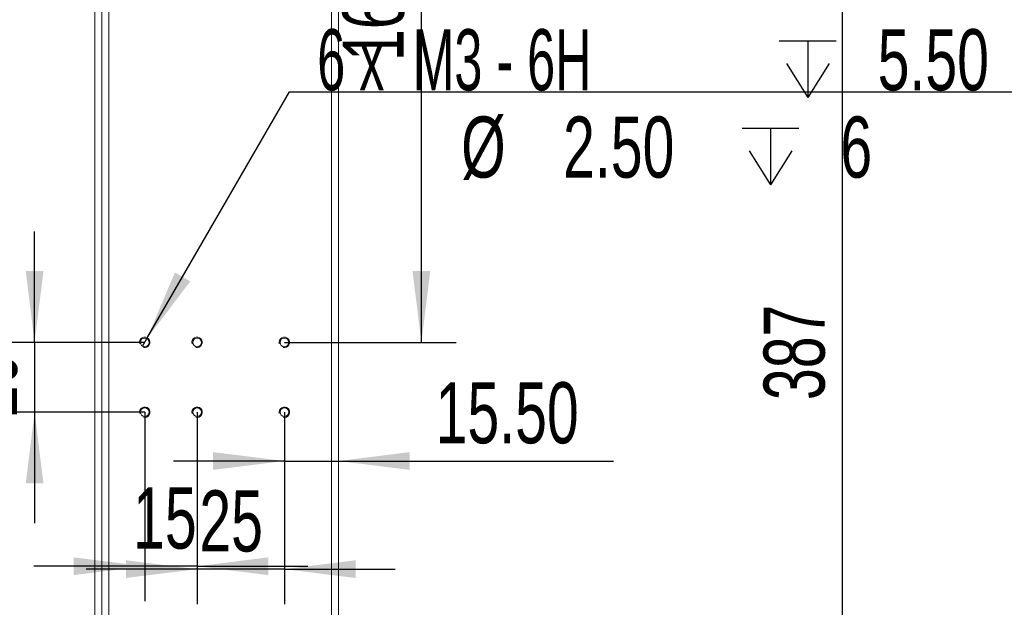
# Model space of a CAD drawing. Header units: millimetres. Extents: x 0 to 658, y -2 to 210.
# Tile 4 of 25: x 29 to 86, y 118 to 152. Entities that reach past the tile are written whole.
import ezdxf

# ---------------------------------------------------------------- set-up
doc = ezdxf.new("R2010")
doc.units = ezdxf.units.MM
doc.layers.add('图框', color=7, linetype='Continuous')
doc.styles.add('SLDTEXTSTYLE0', font='TXT', dxfattribs={"width": 0.7})
doc.styles.add('SLDTEXTSTYLE5', font='TXT', dxfattribs={"width": 0.616667})
doc.dimstyles.new('SLDDIMSTYLE0', dxfattribs={"dimtxt": 3.5, "dimasz": 4.08, "dimexe": 0, "dimexo": 0.0625, "dimgap": 0.875, "dimtad": 2, "dimlfac": 5, "dimrnd": 1e-09, "dimzin": 12, "dimdsep": 46, "dimtxsty": 'SLDTEXTSTYLE0', "dimsah": 1, "dimcen": 0.09, "dimadec": 0, "dimazin": 3, "dimtfac": 1, "dimtofl": 0, "dimtmove": 0, "dimatfit": 3, "dimfxl": 0, "dimfrac": 2, "dimtolj": 1, "dimtzin": 12, "dimarcsym": 0})
doc.dimstyles.new('SLDDIMSTYLE1', dxfattribs={"dimtxt": 3.5, "dimasz": 4.08, "dimexe": 0, "dimexo": 0.0625, "dimgap": 0.875, "dimtad": 0, "dimtih": 1, "dimtoh": 1, "dimdec": 6, "dimlfac": 5, "dimrnd": 1e-09, "dimzin": 12, "dimdsep": 46, "dimtxsty": 'SLDTEXTSTYLE0', "dimblk1": 'NONE', "dimsah": 1, "dimcen": 0, "dimadec": 0, "dimazin": 3, "dimtfac": 1, "dimtmove": 0, "dimatfit": 3, "dimldrblk": 'NONE', "dimfxl": 0, "dimfrac": 2, "dimtolj": 1, "dimtzin": 12, "dimarcsym": 0})
doc.dimstyles.new('SLDDIMSTYLE2', dxfattribs={"dimtxt": 3.5, "dimasz": 4.08, "dimexe": 0, "dimexo": 0.0625, "dimgap": 0.875, "dimtad": 2, "dimlfac": 5, "dimrnd": 1e-09, "dimzin": 12, "dimdsep": 46, "dimtxsty": 'SLDTEXTSTYLE0', "dimsah": 1, "dimcen": 0.09, "dimadec": 0, "dimazin": 3, "dimtfac": 1, "dimtmove": 0, "dimatfit": 0, "dimfxl": 0, "dimfrac": 2, "dimtolj": 1, "dimtzin": 12, "dimarcsym": 0})
doc.dimstyles.new('SLDDIMSTYLE3', dxfattribs={"dimtxt": 3.5, "dimasz": 4.08, "dimexe": 0, "dimexo": 0.0625, "dimgap": 0.875, "dimtad": 2, "dimlfac": 5, "dimrnd": 1e-09, "dimzin": 4, "dimdsep": 46, "dimtxsty": 'SLDTEXTSTYLE0', "dimsah": 1, "dimcen": 0.09, "dimadec": 0, "dimazin": 1, "dimtfac": 1, "dimtmove": 0, "dimatfit": 0, "dimfxl": 0, "dimfrac": 2, "dimtolj": 1, "dimtzin": 12, "dimarcsym": 0})
doc.dimstyles.new('SLDDIMSTYLE7', dxfattribs={"dimtxt": 3.5, "dimasz": 4.08, "dimexe": 0, "dimexo": 0.0625, "dimgap": 0.875, "dimtad": 2, "dimlfac": 5, "dimrnd": 1e-09, "dimzin": 4, "dimdsep": 46, "dimtxsty": 'SLDTEXTSTYLE0', "dimsah": 1, "dimcen": 0.09, "dimadec": 0, "dimazin": 1, "dimtfac": 1, "dimtofl": 0, "dimtmove": 0, "dimatfit": 3, "dimfxl": 0, "dimfrac": 2, "dimtolj": 1, "dimtzin": 12, "dimarcsym": 0})

# ---------------------------------------------------------------- blocks, each defined once
blk = doc.blocks.new('_D')
at = {"layer": '图框'}
for p, q in [((86.567, 170.025), (74.567, 170.025)), ((76.567, 170.025), (76.567, 92.625)), ((86.567, 92.625), (74.567, 92.625))]:
    blk.add_line(p, q, dxfattribs=at)
for points in [[(76.567, 170.025), (76.059, 165.945), (77.075, 165.945)], [(76.567, 92.625), (77.075, 96.705), (76.059, 96.705)]]:
    blk.add_solid(points, dxfattribs=at)
at = {"layer": '图框', "insert": (72.055, 130.02), "char_height": 3.5, "attachment_point": 1, "rotation": 90, "style": 'SLDTEXTSTYLE0'}
blk.add_mtext('387', dxfattribs=at)
blk = doc.blocks.new('SW_SYMBOL_HOLE_DEPTH')
at = {"layer": '图框', "color": 0}
for p, q in [((0, 875), (800, 875)), ((400, 875), (400, 75)), ((100, 555), (400, 75)), ((700, 555), (400, 75))]:
    blk.add_line(p, q, dxfattribs=at)
blk = doc.blocks.new('_D_20')
at = {"layer": '图框'}
for p, q in [((36.722, 133.542), (44.893, 147.675)), ((44.893, 147.675), (86.809, 147.675)), ((36.472, 133.109), (36.722, 133.542))]:
    blk.add_line(p, q, dxfattribs=at)
blk.add_solid([(36.722, 133.542), (39.204, 136.82), (38.324, 137.328)], dxfattribs=at)
at = {"layer": '图框', "xscale": 0.004072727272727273, "yscale": 0.004072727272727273, "zscale": 0.004072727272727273}
for p in [(72.958, 147.034), (70.82, 142.034)]:
    blk.add_blockref('SW_SYMBOL_HOLE_DEPTH', p, dxfattribs=at)
at = {"layer": '图框', "char_height": 3.5, "attachment_point": 1}
for s, insert, style in [('6 x  M3 - 6H', (46.48, 151.259), 'SLDTEXTSTYLE5'), ('5.50', (78.593, 151.259), 'SLDTEXTSTYLE0'), ('%%c', (54.729, 146.259), 'SLDTEXTSTYLE0'), ('2.50', (60.568, 146.259), 'SLDTEXTSTYLE0'), ('6', (76.455, 146.259), 'SLDTEXTSTYLE0')]:
    blk.add_mtext(s, dxfattribs=dict(at, insert=insert, style=style))
blk = doc.blocks.new('_NONE')
blk = doc.blocks.new('_D_21')
at = {"layer": '图框'}
for p, q in [((30.286, 133.325), (30.286, 139.675)), ((36.597, 133.325), (28.286, 133.325)), ((30.286, 133.325), (30.286, 129.325)), ((36.597, 129.325), (28.286, 129.325)), ((30.286, 129.325), (30.286, 122.975))]:
    blk.add_line(p, q, dxfattribs=at)
for points in [[(30.286, 133.325), (30.794, 137.405), (29.778, 137.405)], [(30.286, 129.325), (29.778, 125.245), (30.794, 125.245)]]:
    blk.add_solid(points, dxfattribs=at)
at = {"layer": '图框', "insert": (25.774, 129.036), "char_height": 3.5, "attachment_point": 1, "rotation": 90, "style": 'SLDTEXTSTYLE0'}
blk.add_mtext('20', dxfattribs=at)
blk = doc.blocks.new('_D_22')
at = {"layer": '图框'}
for p, q in [((36.597, 129.325), (36.597, 118.505)), ((39.597, 129.325), (39.597, 118.505)), ((36.597, 120.505), (30.247, 120.505)), ((39.597, 120.505), (36.597, 120.505)), ((39.597, 120.505), (45.947, 120.505))]:
    blk.add_line(p, q, dxfattribs=at)
for points in [[(36.597, 120.505), (32.517, 121.013), (32.517, 119.997)], [(39.597, 120.505), (43.677, 119.997), (43.677, 121.013)]]:
    blk.add_solid(points, dxfattribs=at)
at = {"layer": '图框', "insert": (35.928, 125.016), "char_height": 3.5, "attachment_point": 1, "style": 'SLDTEXTSTYLE0'}
blk.add_mtext('15', dxfattribs=at)
blk = doc.blocks.new('_D_23')
at = {"layer": '图框'}
for p, q in [((39.597, 129.325), (39.597, 118.339)), ((44.597, 129.325), (44.597, 118.339)), ((39.597, 120.339), (33.247, 120.339)), ((44.597, 120.339), (39.597, 120.339)), ((44.597, 120.339), (50.947, 120.339))]:
    blk.add_line(p, q, dxfattribs=at)
for points in [[(39.597, 120.339), (35.517, 120.847), (35.517, 119.831)], [(44.597, 120.339), (48.677, 119.831), (48.677, 120.847)]]:
    blk.add_solid(points, dxfattribs=at)
at = {"layer": '图框', "insert": (39.726, 124.851), "char_height": 3.5, "attachment_point": 1, "style": 'SLDTEXTSTYLE0'}
blk.add_mtext('25', dxfattribs=at)
blk = doc.blocks.new('_D_24')
at = {"layer": '图框'}
for p, q in [((44.597, 129.325), (44.597, 124.532)), ((44.597, 126.532), (38.247, 126.532)), ((44.597, 126.532), (47.697, 126.532)), ((47.697, 126.532), (63.45, 126.532))]:
    blk.add_line(p, q, dxfattribs=at)
for points in [[(44.597, 126.532), (40.517, 127.04), (40.517, 126.024)], [(47.697, 126.532), (51.777, 126.024), (51.777, 127.04)]]:
    blk.add_solid(points, dxfattribs=at)
at = {"layer": '图框', "insert": (53.266, 131.044), "char_height": 3.5, "attachment_point": 1, "style": 'SLDTEXTSTYLE0'}
blk.add_mtext('15.50', dxfattribs=at)
blk = doc.blocks.new('_D_25')
at = {"layer": '图框'}
for p, q in [((47.297, 167.285), (54.449, 167.285)), ((52.449, 133.325), (52.449, 167.285)), ((44.597, 133.325), (54.449, 133.325))]:
    blk.add_line(p, q, dxfattribs=at)
for points in [[(52.449, 167.285), (51.941, 163.205), (52.957, 163.205)], [(52.449, 133.325), (52.957, 137.405), (51.941, 137.405)]]:
    blk.add_solid(points, dxfattribs=at)
at = {"layer": '图框', "insert": (47.937, 149.441), "char_height": 3.5, "attachment_point": 1, "rotation": 90, "style": 'SLDTEXTSTYLE0'}
blk.add_mtext('169.80', dxfattribs=at)

msp = doc.modelspace()

# ---------------------------------------------------------------- linework, layer by layer
at = {"color": 7, "linetype": 'Continuous', "lineweight": 15}
for p, q in [((33.73719388, 167.32519645), (33.73719388, 95.32519657)), ((34.1371939, 95.32519657), (34.1371939, 167.32519645)), ((34.53719392, 167.42519665), (34.53719392, 95.22519786)), ((47.29719394, 95.76519806), (47.29719394, 166.88519645)), ((47.69719326, 166.88519645), (47.69719326, 95.76519806))]:
    msp.add_line(p, q, dxfattribs=at)
for centre in [(36.59719388, 133.32519673), (39.59719388, 133.32519673), (44.59719388, 133.32519673), (36.59719388, 129.32519673), (39.59719388, 129.32519673), (44.59719388, 129.32519673)]:
    msp.add_circle(centre, 0.25, dxfattribs=at)
at = {"color": 7, "linetype": 'Continuous', "lineweight": 0}
for centre in [(36.59719388, 133.32519673), (39.59719388, 133.32519673), (44.59719388, 133.32519673), (36.59719388, 129.32519673), (39.59719388, 129.32519673), (44.59719388, 129.32519673)]:
    msp.add_arc(centre, 0.3, 255, 195, dxfattribs=at)

# ---------------------------------------------------------------- dimensions: what is measured, and where the dimension line sits
at = {"layer": '图框'}
for base, p1, p2, dimstyle, picture, middle in [((76.56672276, 92.62519673), (86.56672276, 170.02519673), (86.56672276, 92.62519673), 'SLDDIMSTYLE0', '_D', (76.56672276, 133.07503859)), ((52.44867815, 167.28519673), (44.59719388, 133.32519673), (47.29719388, 167.28519673), 'SLDDIMSTYLE7', '_D_25', (52.44867815, 155.55136832)), ((30.28602451, 129.32519673), (36.59719388, 133.32519673), (36.59719388, 129.32519673), 'SLDDIMSTYLE2', '_D_21', (30.28602451, 131.0730108))]:
    dim = msp.add_linear_dim(base=base, p1=p1, p2=p2, angle=90, dimstyle=dimstyle, dxfattribs=at)
    dim.commit()
    dim.dimension.update_dxf_attribs({"geometry": picture, "text_midpoint": middle, "dimtype": 160})
dim = msp.add_diameter_dim_2p(p1=(36.47207529, 133.1087589), p2=(36.72231247, 133.54163457), text='6 x  M3 - 6H {\\fGDT;x} 5.50\\P%%c 2.50 {\\fGDT;x} 6\\P', dimstyle='SLDDIMSTYLE1', override={"dimpost": '<>'}, dxfattribs=at)
dim.commit()
dim.dimension.update_dxf_attribs({"geometry": '_D_20', "text_midpoint": (66.64440616, 146.74747256), "dimtype": 163})
for base, p1, p2, dimstyle, picture, middle in [((47.69719388, 126.53188262), (44.59719388, 129.32519673), (47.69719388, 95.76519673), 'SLDDIMSTYLE3', '_D_24', (58.35845328, 126.53188262)), ((36.59719388, 120.50456703), (39.59719388, 129.32519673), (36.59719388, 129.32519673), 'SLDDIMSTYLE2', '_D_22', (37.96465944, 120.50456703)), ((39.59719388, 120.3394351), (44.59719388, 129.32519673), (39.59719388, 129.32519673), 'SLDDIMSTYLE2', '_D_23', (41.76269392, 120.3394351))]:
    dim = msp.add_linear_dim(base=base, p1=p1, p2=p2, dimstyle=dimstyle, dxfattribs=at)
    dim.commit()
    dim.dimension.update_dxf_attribs({"geometry": picture, "text_midpoint": middle, "dimtype": 160})

doc.saveas('drawing.dxf')
